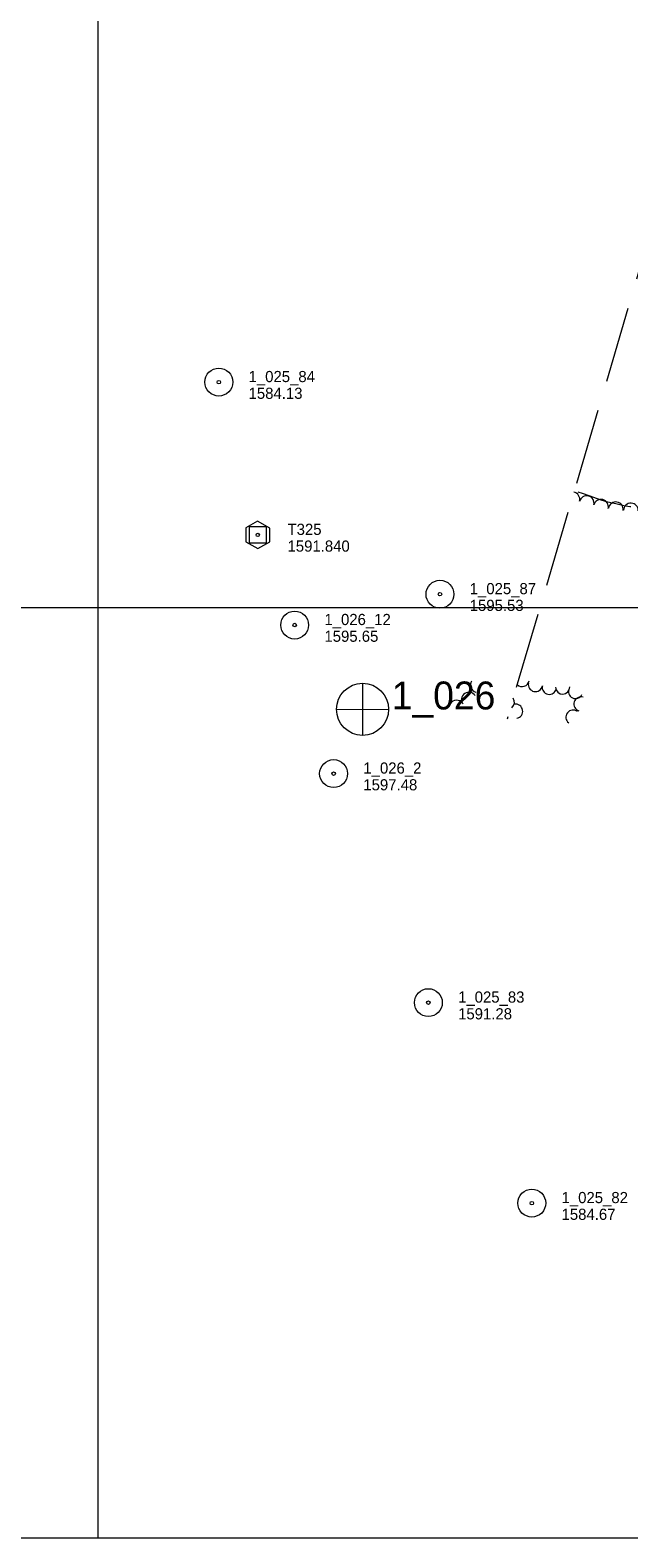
# Model space of a CAD drawing. Header units: feet. Extents: x 188135 to 190500, y 252500 to 254500.
# Tile 2 of 10: x 188963 to 189286, y 252500 to 253310. Entities that reach past the tile are written whole.
import ezdxf

# ---------------------------------------------------------------- set-up
doc = ezdxf.new("R2010")
doc.units = ezdxf.units.FT
doc.header["$MEASUREMENT"] = 0
doc.linetypes.add('DGN Style 3', pattern=[57.1728, 40.837714, -16.335086])
doc.linetypes.add('DGN Style 6', pattern=[77.673332, 0.040838, -16.335086, 28.5864, -16.335086, 0.040838, -16.335086])
for name, color, linetype, lineweight in [('E_LAND_Vegetation', 21, 'Continuous', 0), ('E_MAP_Control', 251, 'Continuous', 0), ('E_MAP_GridLines', 251, 'Continuous', 0), ('E_MAP_Limits', 21, 'DGN Style 3', 0), ('E_MAP_PassPoints', 40, 'Continuous', 0), ('E_WTR', 251, 'DGN Style 6', 0)]:
    doc.layers.add(name, color=color, linetype=linetype, lineweight=lineweight)
doc.styles.add('Style-IGR_FONT_0', font='IGR_FONT_0.shx')

# ---------------------------------------------------------------- blocks, each defined once
blk = doc.blocks.new('TP')
at = {"layer": 'E_MAP_Control', "color": 161, "linetype": 'Continuous', "lineweight": 0, "flags": 128}
for points in [[(-6.41, 3.76), (-6.41, -3.63), (0.05, -7.35), (6.44, -3.69), (6.44, 3.64), (-0.08, 7.36)], [(-4.5, -4.5), (-4.5, 4.5), (4.5, 4.5), (4.5, -4.5)]]:
    blk.add_lwpolyline(points, close=True, dxfattribs=at)
at = {"layer": 'E_MAP_Control', "color": 161, "linetype": 'Continuous', "lineweight": 0}
blk.add_circle((0, 0), 0.871, dxfattribs=at)
blk = doc.blocks.new('PP')
at = {"layer": 'E_MAP_PassPoints', "color": 40, "linetype": 'Continuous', "lineweight": 0}
for radius in [7.5, 0.96]:
    blk.add_circle((0, 0), radius, dxfattribs=at)
blk = doc.blocks.new('PHOTOC')
at = {"layer": 'E_MAP_Limits', "color": 73, "linetype": 'Continuous', "lineweight": 0}
for p, q in [((0.12, 14.06), (0.06, -13.8)), ((-13.79, 0.03), (14.12, 0.01))]:
    blk.add_line(p, q, dxfattribs=at)
blk.add_circle((0.17, 0.03), 14, dxfattribs=at)

msp = doc.modelspace()

# ---------------------------------------------------------------- linework, layer by layer
at = {"layer": 'E_LAND_Vegetation', "color": 93, "linetype": 'Continuous', "lineweight": 0}
for centre, radius, start, end in [((189255.17, 253058.06), 3.96, 345.02488, 79.46322), ((189262.86, 253056.03), 3.96, 346.0677, 166.05238), ((189270.54, 253054.13), 3.96, 346.0677, 166.05238), ((189278.51, 253052.72), 3.96, 351.00462, 170.9893), ((189286.63, 253052.09), 3.96, 357.66189, 177.64656), ((189199.5, 252950.37), 4.02, 34.19575, 214.18043), ((189204.36, 252958.33), 4.02, 148.46224, 253.01864), ((189228.12, 252961.31), 3.83, 226.20994, 349.65652), ((189235.24, 252958.61), 3.83, 168.46068, 348.44536), ((189242.74, 252957.08), 3.83, 168.46068, 348.44536), ((189249.93, 252957.21), 3.83, 181.43727, 1.42194), ((189256.86, 252954.83), 3.83, 153.89216, 333.87684), ((189192.84, 252946.1), 4.02, 37.77259, 145.98022), ((189220.14, 252949.04), 3.83, 310.40568, 34.10683), ((189224.59, 252944.25), 3.83, 279.23732, 99.222), ((189259.82, 252948.06), 3.83, 72.2891, 252.27378), ((189255.51, 252941.03), 3.83, 52.29757, 232.28225)]:
    msp.add_arc(centre, radius, start, end, dxfattribs=at)
at = {"layer": 'E_MAP_GridLines', "color": 161, "linetype": 'Continuous', "lineweight": 0}
for p, q in [((189000, 252500), (189000, 254500)), ((188500, 253000), (190500, 253000)), ((188500, 252500), (190500, 252500))]:
    msp.add_line(p, q, dxfattribs=at)
at = {"layer": 'E_MAP_Limits', "color": 73, "linetype": 'DGN Style 3', "lineweight": 0, "flags": 128}
msp.add_lwpolyline([(188744.77, 253948.82), (188842.83, 253884.87), (188971.79, 253782.99), (189124.99, 253631), (189245.45, 253498.37), (189292.72, 253406.7), (189306.21, 253340.55), (189305.24, 253258.04), (189291.05, 253181.42), (189219.99, 252939.92)], dxfattribs=at)
at = {"layer": 'E_WTR', "color": 161, "linetype": 'Continuous', "lineweight": 0, "flags": 128}
msp.add_lwpolyline([(189258.02, 253062.1), (189260.49, 253061.33), (189264.47, 253060.01), (189269.94, 253058.01), (189273.4, 253056.97), (189278.53, 253055.77), (189282.74, 253054.7), (189285.97, 253054.2), (189286.54, 253054.24)], dxfattribs=at)

# ---------------------------------------------------------------- block references
at = {"layer": 'E_MAP_Control', "color": 161, "linetype": 'Continuous', "lineweight": 0}
msp.add_blockref('TP', (189085.94, 253038.97), dxfattribs=at)
at = {"layer": 'E_MAP_Limits', "color": 73, "linetype": 'Continuous', "lineweight": 0}
msp.add_blockref('PHOTOC', (189142.13, 252945.21), dxfattribs=at)
at = {"layer": 'E_MAP_PassPoints', "color": 40, "linetype": 'Continuous', "lineweight": 0}
for p in [(189064.99, 253121.08), (189183.93, 253007.11), (189105.78, 252990.53), (189126.72, 252910.7), (189177.68, 252787.62), (189233.33, 252679.87)]:
    msp.add_blockref('PP', p, dxfattribs=at)

# ---------------------------------------------------------------- texts
at = {"layer": 'E_MAP_Control', "color": 161, "linetype": 'Continuous', "lineweight": 0, "style": 'Style-IGR_FONT_0'}
for s, p in [('T325', (189101.94, 253038.97)), ('1591.840', (189101.94, 253029.97))]:
    msp.add_text(s, height=6, dxfattribs=at).set_placement(p)
at = {"layer": 'E_MAP_Limits', "color": 73, "linetype": 'Continuous', "lineweight": 0, "style": 'Style-IGR_FONT_0'}
msp.add_text('1_026', height=15, dxfattribs=at).set_placement((189157.95, 252945.18))
at = {"layer": 'E_MAP_PassPoints', "color": 40, "linetype": 'Continuous', "lineweight": 0, "style": 'Style-IGR_FONT_0'}
for s, p in [('1_025_84', (189080.99, 253121.08)), ('1584.13', (189080.99, 253112.08)), ('1_025_87', (189199.93, 253007.11)), ('1595.53', (189199.93, 252998.11)), ('1_026_12', (189121.78, 252990.53)), ('1595.65', (189121.78, 252981.53)), ('1_026_2', (189142.72, 252910.7)), ('1597.48', (189142.72, 252901.7)), ('1_025_83', (189193.68, 252787.62)), ('1591.28', (189193.68, 252778.62)), ('1_025_82', (189249.33, 252679.87)), ('1584.67', (189249.33, 252670.87))]:
    msp.add_text(s, height=6, dxfattribs=at).set_placement(p)

doc.saveas('drawing.dxf')
